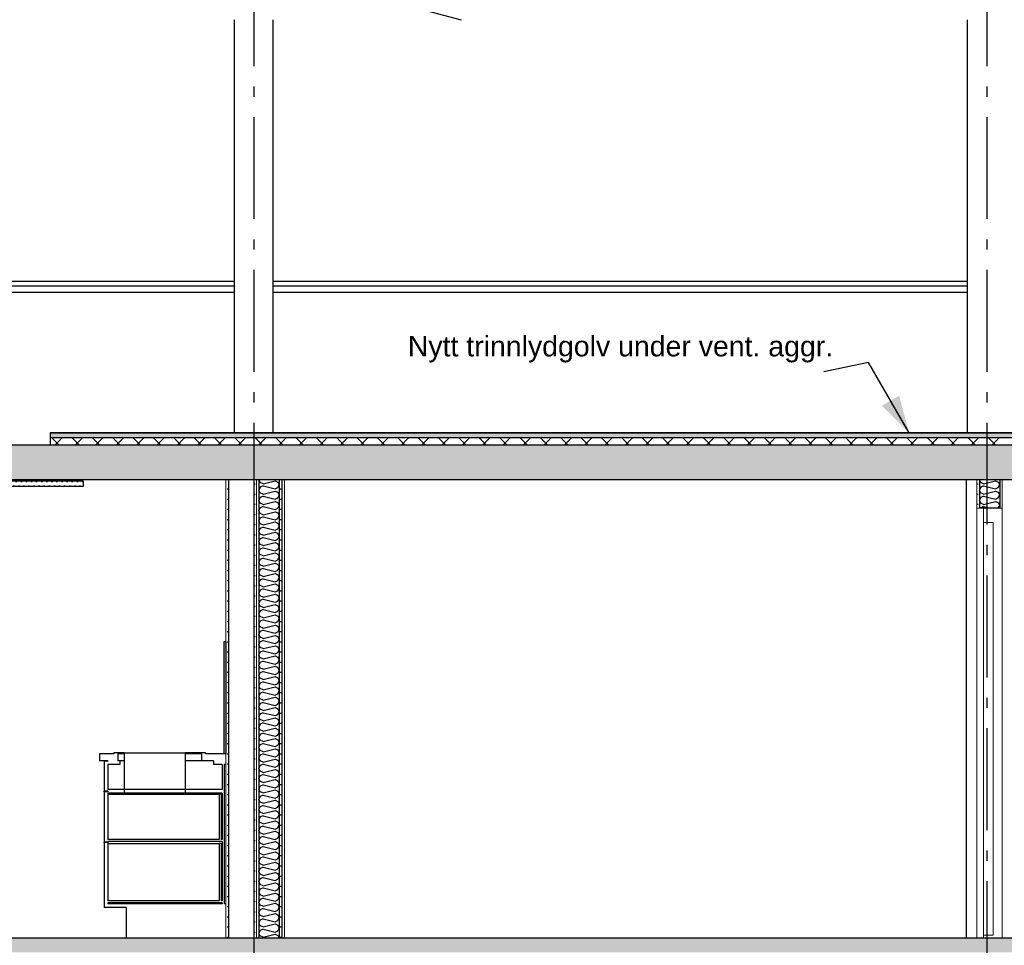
# Model space of a CAD drawing. Header units: millimetres. Extents: x -8544 to 51179, y -2070 to 13050.
# Tile 84 of 168: x 17467 to 22302, y 3785 to 8328. Entities that reach past the tile are written whole.
import ezdxf
from ezdxf.enums import TextEntityAlignment as Align

# ---------------------------------------------------------------- set-up
doc = ezdxf.new("R2010")
doc.units = ezdxf.units.MM
doc.header["$LTSCALE"] = 0.5
doc.header["$MEASUREMENT"] = 0
doc.linetypes.add('Akselinje', pattern=[1500, 1000, -200, 100, -200])
doc.linetypes.add('PLINE', pattern=[0])
for name, color, linetype in [('222- Søyler', 7, 'Continuous'), ('232- Ikke-bærende yttervegger(Nye konstruksjoner)', 7, 'Continuous'), ('24-- Innervegger (Skravur)(Nye konstruksjoner)', 7, 'Continuous'), ('24-- Innervegger(Nye konstruksjoner)', 7, 'Continuous'), ('242- Ikke-bærende innervegger (Skravur)(Nye konstruksjoner)', 7, 'Continuous'), ('242- Ikke-bærende innervegger(Nye konstruksjoner)', 7, 'Continuous'), ('246- Kledning og overflate (innervegger) (Skravur)(Nye konstruksjoner)', 7, 'Continuous'), ('246- Kledning og overflate (innervegger)(Nye konstruksjoner)', 7, 'Continuous'), ('251- Frittbærende dekker', 7, 'Continuous'), ('251- Frittbærende dekker (Skravur)', 7, 'Continuous'), ('251- Frittbærende dekker(Nye konstruksjoner)', 7, 'Continuous'), ('252- Gulv på grunn_ bunnplate', 7, 'Continuous'), ('252- Gulv på grunn_ bunnplate (Skravur)', 7, 'Continuous'), ('253- Oppforet gulv_ påstøp (Skravur)(Nye konstruksjoner)', 7, 'Continuous'), ('253- Oppforet gulv_ påstøp(Nye konstruksjoner)', 7, 'Continuous'), ('257- Systemhimlinger (Skravur)(Nye konstruksjoner)', 7, 'Continuous'), ('257- Systemhimlinger(Nye konstruksjoner)', 7, 'Continuous'), ('273- Kjøkkeninnredning(Nye konstruksjoner)', 7, 'Continuous'), ('82-- Modullinjer', 7, 'Continuous'), ('832- Tekst bygning(Nye konstruksjoner)', 7, 'Continuous')]:
    doc.layers.add(name, color=color, linetype=linetype)
for name, color, linetype, lineweight in [('234- Vinduer_ dører_ porter(Nye konstruksjoner)', 7, 'Continuous', 0), ('236- Innvendig kledning og overflate(Nye konstruksjoner)', 7, 'Continuous', 0), ('244- Vinduer_ dører_ foldevegger(Nye konstruksjoner)', 7, 'Continuous', 0)]:
    doc.layers.add(name, color=color, linetype=linetype, lineweight=lineweight)
doc.styles.add('GENERATED_STYLE_1', font='arial.ttf')
doc.styles.add('GENERATED_STYLE_2', font='arial.ttf')
doc.dimstyles.new('GENERATED_STYLE__2', dxfattribs={"dimtxt": 0.18, "dimasz": 182.4, "dimexe": 0.18, "dimexo": 0.0625, "dimgap": 0, "dimtad": 0, "dimtih": 1, "dimtoh": 1, "dimdec": 4, "dimzin": 0, "dimdsep": 46, "dimcen": 0.09, "dimadec": 0, "dimazin": 0, "dimtfac": 1, "dimtdec": 4, "dimtmove": 0, "dimatfit": 3, "dimldrblk": 'ARROWHEAD_5', "dimfxl": 1, "dimtolj": 1, "dimtzin": 0, "dimarcsym": 0})
pattern_1 = [(0, (0, 0), (0, 311.7692), [30, -150]), (0, (90, 155.9), (0, 311.7692), [30, -150]), (60, (0, 0), (-270, 155.8846), [30, -150]), (60, (180, 0), (-270, 155.8846), [30, -150]), (120, (30, 0), (270, 155.8846), [30, -150]), (120, (210, 0), (270, 155.8846), [30, -150]), (0, (0, 30), (0, 60), [0, -60, 0, -90]), (45, (30, 30), (-42.42641, 42.42641), [0, -45, 0, -75])]
pattern_2 = [(270, (0, 0), (86.60254, 0), [0, -50]), (270, (43.3, -25), (86.60254, 0), [0, -50])]
pattern_3 = [(0, (0, 0), (0, 43.30127), [0, -25]), (0, (12.5, 21.65), (0, 43.30127), [0, -25])]

# ---------------------------------------------------------------- blocks, each defined once
blk = doc.blocks.new('*X19')
at = {"layer": '242- Ikke-bærende innervegger (Skravur)(Nye konstruksjoner)', "linetype": 'PLINE'}
for p, q in [((18648.5, 6056.5), (18642.1, 6070)), ((18662, 6050.3), (18648.5, 6056.5)), ((18662, 6050.3), (18720.7, 6065)), ((18720.7, 6065), (18734.2, 6058.8)), ((18734.2, 6058.8), (18741.9, 6045)), ((18734.2, 6031.2), (18741.9, 6045)), ((18648.5, 6033.5), (18641.9, 6019.7)), ((18648.5, 6005.9), (18641.9, 6019.7)), ((18662, 6039.7), (18648.5, 6033.5)), ((18662, 5999.8), (18648.5, 6005.9)), ((18662, 6039.7), (18720.7, 6025)), ((18662, 5999.8), (18720.7, 6014.4)), ((18720.7, 6025), (18734.2, 6031.2)), ((18720.7, 6014.4), (18734.2, 6008.3)), ((18734.2, 6008.3), (18741.9, 5994.4)), ((18648.5, 5983), (18641.9, 5969.1)), ((18648.5, 5955.3), (18641.9, 5969.1)), ((18662, 5989.1), (18648.5, 5983)), ((18662, 5949.2), (18648.5, 5955.3)), ((18662, 5989.1), (18720.7, 5974.5)), ((18662, 5949.2), (18720.7, 5963.8)), ((18720.7, 5974.5), (18734.2, 5980.6)), ((18720.7, 5963.8), (18734.2, 5957.7)), ((18734.2, 5980.6), (18741.9, 5994.4)), ((18734.2, 5957.7), (18741.9, 5943.9)), ((18648.5, 5932.4), (18641.9, 5918.6)), ((18648.5, 5904.7), (18641.9, 5918.6)), ((18662, 5938.5), (18648.5, 5932.4)), ((18662, 5898.6), (18648.5, 5904.7)), ((18662, 5938.5), (18720.7, 5923.9)), ((18662, 5898.6), (18720.7, 5913.2)), ((18720.7, 5923.9), (18734.2, 5930)), ((18720.7, 5913.2), (18734.2, 5907.1)), ((18734.2, 5930), (18741.9, 5943.9)), ((18734.2, 5907.1), (18741.9, 5893.3)), ((18648.5, 5881.8), (18641.9, 5868)), ((18648.5, 5854.2), (18641.9, 5868)), ((18662, 5888), (18648.5, 5881.8)), ((18662, 5848), (18648.5, 5854.2)), ((18662, 5888), (18720.7, 5873.3)), ((18662, 5848), (18720.7, 5862.7)), ((18720.7, 5873.3), (18734.2, 5879.5)), ((18720.7, 5862.7), (18734.2, 5856.5)), ((18734.2, 5879.5), (18741.9, 5893.3)), ((18734.2, 5856.5), (18741.9, 5842.7)), ((18648.5, 5831.2), (18641.9, 5817.4)), ((18648.5, 5803.6), (18641.9, 5817.4)), ((18662, 5837.4), (18648.5, 5831.2)), ((18662, 5797.4), (18648.5, 5803.6)), ((18662, 5837.4), (18720.7, 5822.7)), ((18662, 5797.4), (18720.7, 5812.1)), ((18720.7, 5822.7), (18734.2, 5828.9)), ((18720.7, 5812.1), (18734.2, 5805.9)), ((18734.2, 5828.9), (18741.9, 5842.7)), ((18734.2, 5805.9), (18741.9, 5792.1)), ((18648.5, 5780.6), (18641.9, 5766.8)), ((18648.5, 5753), (18641.9, 5766.8)), ((18662, 5786.8), (18648.5, 5780.6)), ((18662, 5786.8), (18720.7, 5772.1)), ((18662, 5746.8), (18720.7, 5761.5)), ((18720.7, 5772.1), (18734.2, 5778.3)), ((18720.7, 5761.5), (18734.2, 5755.3)), ((18734.2, 5778.3), (18741.9, 5792.1)), ((18734.2, 5755.3), (18741.9, 5741.5)), ((18648.5, 5730), (18641.9, 5716.2)), ((18648.5, 5702.4), (18641.9, 5716.2)), ((18662, 5746.8), (18648.5, 5753)), ((18662, 5736.2), (18648.5, 5730)), ((18662, 5736.2), (18720.7, 5721.5)), ((18662, 5696.2), (18720.7, 5710.9)), ((18720.7, 5721.5), (18734.2, 5727.7)), ((18720.7, 5710.9), (18734.2, 5704.7)), ((18734.2, 5727.7), (18741.9, 5741.5)), ((18648.5, 5679.4), (18641.9, 5665.6)), ((18648.5, 5651.8), (18641.9, 5665.6)), ((18662, 5696.2), (18648.5, 5702.4)), ((18662, 5685.6), (18648.5, 5679.4)), ((18662, 5685.6), (18720.7, 5670.9)), ((18662, 5645.7), (18720.7, 5660.3)), ((18720.7, 5670.9), (18734.2, 5677.1)), ((18720.7, 5660.3), (18734.2, 5654.2)), ((18734.2, 5704.7), (18741.9, 5690.9)), ((18734.2, 5677.1), (18741.9, 5690.9)), ((18648.5, 5628.9), (18641.9, 5615)), ((18648.5, 5601.2), (18641.9, 5615)), ((18662, 5645.7), (18648.5, 5651.8)), ((18662, 5635), (18648.5, 5628.9)), ((18662, 5635), (18720.7, 5620.4)), ((18662, 5595.1), (18720.7, 5609.7)), ((18720.7, 5620.4), (18734.2, 5626.5)), ((18720.7, 5609.7), (18734.2, 5603.6)), ((18734.2, 5654.2), (18741.9, 5640.3)), ((18734.2, 5626.5), (18741.9, 5640.3)), ((18648.5, 5578.3), (18641.9, 5564.5)), ((18648.5, 5550.6), (18641.9, 5564.5)), ((18662, 5595.1), (18648.5, 5601.2)), ((18662, 5584.4), (18648.5, 5578.3)), ((18662, 5584.4), (18720.7, 5569.8)), ((18720.7, 5569.8), (18734.2, 5575.9)), ((18734.2, 5603.6), (18741.9, 5589.8)), ((18734.2, 5575.9), (18741.9, 5589.8)), ((18648.5, 5527.7), (18641.9, 5513.9)), ((18648.5, 5500.1), (18641.9, 5513.9)), ((18662, 5544.5), (18648.5, 5550.6)), ((18662, 5533.9), (18648.5, 5527.7)), ((18662, 5544.5), (18720.7, 5559.1)), ((18662, 5533.9), (18720.7, 5519.2)), ((18720.7, 5559.1), (18734.2, 5553)), ((18720.7, 5519.2), (18734.2, 5525.4)), ((18734.2, 5553), (18741.9, 5539.2)), ((18734.2, 5525.4), (18741.9, 5539.2)), ((18648.5, 5477.1), (18641.9, 5463.3)), ((18662, 5493.9), (18648.5, 5500.1)), ((18662, 5483.3), (18648.5, 5477.1)), ((18662, 5493.9), (18720.7, 5508.6)), ((18662, 5483.3), (18720.7, 5468.6)), ((18720.7, 5508.6), (18734.2, 5502.4)), ((18720.7, 5468.6), (18734.2, 5474.8)), ((18734.2, 5502.4), (18741.9, 5488.6)), ((18734.2, 5474.8), (18741.9, 5488.6)), ((18648.5, 5449.5), (18641.9, 5463.3)), ((18648.5, 5426.5), (18641.9, 5412.7)), ((18662, 5443.3), (18648.5, 5449.5)), ((18662, 5432.7), (18648.5, 5426.5)), ((18662, 5443.3), (18720.7, 5458)), ((18662, 5432.7), (18720.7, 5418)), ((18720.7, 5458), (18734.2, 5451.8)), ((18720.7, 5418), (18734.2, 5424.2)), ((18734.2, 5451.8), (18741.9, 5438)), ((18734.2, 5424.2), (18741.9, 5438)), ((18648.5, 5398.9), (18641.9, 5412.7)), ((18648.5, 5375.9), (18641.9, 5362.1)), ((18662, 5392.7), (18648.5, 5398.9)), ((18662, 5382.1), (18648.5, 5375.9)), ((18662, 5392.7), (18720.7, 5407.4)), ((18662, 5382.1), (18720.7, 5367.4)), ((18720.7, 5407.4), (18734.2, 5401.2)), ((18720.7, 5367.4), (18734.2, 5373.6)), ((18734.2, 5401.2), (18741.9, 5387.4)), ((18734.2, 5373.6), (18741.9, 5387.4)), ((18648.5, 5348.3), (18641.9, 5362.1)), ((18648.5, 5325.3), (18641.9, 5311.5)), ((18662, 5342.1), (18648.5, 5348.3)), ((18662, 5331.5), (18648.5, 5325.3)), ((18662, 5342.1), (18720.7, 5356.8)), ((18662, 5331.5), (18720.7, 5316.8)), ((18720.7, 5356.8), (18734.2, 5350.6)), ((18720.7, 5316.8), (18734.2, 5323)), ((18734.2, 5350.6), (18741.9, 5336.8)), ((18734.2, 5323), (18741.9, 5336.8)), ((18648.5, 5297.7), (18641.9, 5311.5)), ((18648.5, 5274.8), (18641.9, 5260.9)), ((18662, 5291.5), (18648.5, 5297.7)), ((18662, 5280.9), (18648.5, 5274.8)), ((18662, 5291.5), (18720.7, 5306.2)), ((18662, 5280.9), (18720.7, 5266.3)), ((18720.7, 5306.2), (18734.2, 5300)), ((18720.7, 5266.3), (18734.2, 5272.4)), ((18734.2, 5300), (18741.9, 5286.2)), ((18734.2, 5272.4), (18741.9, 5286.2)), ((18648.5, 5247.1), (18641.9, 5260.9)), ((18648.5, 5224.2), (18641.9, 5210.4)), ((18662, 5241), (18648.5, 5247.1)), ((18662, 5230.3), (18648.5, 5224.2)), ((18662, 5241), (18720.7, 5255.6)), ((18662, 5230.3), (18720.7, 5215.7)), ((18720.7, 5255.6), (18734.2, 5249.5)), ((18720.7, 5215.7), (18734.2, 5221.8)), ((18734.2, 5249.5), (18741.9, 5235.6)), ((18734.2, 5221.8), (18741.9, 5235.6)), ((18648.5, 5196.5), (18641.9, 5210.4)), ((18648.5, 5173.6), (18641.9, 5159.8)), ((18662, 5190.4), (18648.5, 5196.5)), ((18662, 5179.7), (18648.5, 5173.6)), ((18662, 5190.4), (18720.7, 5205)), ((18662, 5179.7), (18720.7, 5165.1)), ((18720.7, 5205), (18734.2, 5198.9)), ((18734.2, 5198.9), (18741.9, 5185.1)), ((18734.2, 5171.2), (18741.9, 5185.1)), ((18648.5, 5146), (18641.9, 5159.8)), ((18662, 5139.8), (18648.5, 5146)), ((18662, 5129.2), (18648.5, 5123)), ((18662, 5139.8), (18720.7, 5154.5)), ((18662, 5129.2), (18720.7, 5114.5)), ((18720.7, 5165.1), (18734.2, 5171.2)), ((18720.7, 5154.5), (18734.2, 5148.3)), ((18734.2, 5148.3), (18741.9, 5134.5)), ((18734.2, 5120.7), (18741.9, 5134.5)), ((18648.5, 5123), (18641.9, 5109.2)), ((18648.5, 5095.4), (18641.9, 5109.2)), ((18662, 5089.2), (18648.5, 5095.4)), ((18662, 5078.6), (18648.5, 5072.4)), ((18662, 5089.2), (18720.7, 5103.9)), ((18662, 5078.6), (18720.7, 5063.9)), ((18720.7, 5114.5), (18734.2, 5120.7)), ((18720.7, 5103.9), (18734.2, 5097.7)), ((18734.2, 5097.7), (18741.9, 5083.9)), ((18734.2, 5070.1), (18741.9, 5083.9)), ((18648.5, 5072.4), (18641.9, 5058.6)), ((18648.5, 5044.8), (18641.9, 5058.6)), ((18662, 5038.6), (18648.5, 5044.8)), ((18662, 5038.6), (18720.7, 5053.3)), ((18720.7, 5063.9), (18734.2, 5070.1)), ((18720.7, 5053.3), (18734.2, 5047.1)), ((18734.2, 5047.1), (18741.9, 5033.3)), ((18734.2, 5019.5), (18741.9, 5033.3)), ((18648.5, 5021.8), (18641.9, 5008)), ((18648.5, 4994.2), (18641.9, 5008)), ((18662, 5028), (18648.5, 5021.8)), ((18662, 4988), (18648.5, 4994.2)), ((18662, 5028), (18720.7, 5013.3)), ((18662, 4988), (18720.7, 5002.7)), ((18720.7, 5013.3), (18734.2, 5019.5)), ((18720.7, 5002.7), (18734.2, 4996.5)), ((18734.2, 4996.5), (18741.9, 4982.7)), ((18734.2, 4968.9), (18741.9, 4982.7)), ((18648.5, 4971.2), (18641.9, 4957.4)), ((18648.5, 4943.6), (18641.9, 4957.4)), ((18662, 4977.4), (18648.5, 4971.2)), ((18662, 4937.4), (18648.5, 4943.6)), ((18662, 4977.4), (18720.7, 4962.7)), ((18662, 4937.4), (18720.7, 4952.1)), ((18720.7, 4962.7), (18734.2, 4968.9)), ((18720.7, 4952.1), (18734.2, 4945.9)), ((18734.2, 4945.9), (18741.9, 4932.1)), ((18734.2, 4918.3), (18741.9, 4932.1)), ((18648.5, 4920.7), (18641.9, 4906.8)), ((18648.5, 4893), (18641.9, 4906.8)), ((18662, 4926.8), (18648.5, 4920.7)), ((18662, 4886.9), (18648.5, 4893)), ((18662, 4926.8), (18720.7, 4912.2)), ((18662, 4886.9), (18720.7, 4901.5)), ((18720.7, 4912.2), (18734.2, 4918.3)), ((18720.7, 4901.5), (18734.2, 4895.4)), ((18734.2, 4895.4), (18741.9, 4881.5)), ((18648.5, 4870.1), (18641.9, 4856.3)), ((18648.5, 4842.4), (18641.9, 4856.3)), ((18662, 4876.2), (18648.5, 4870.1)), ((18662, 4836.3), (18648.5, 4842.4)), ((18662, 4876.2), (18720.7, 4861.6)), ((18662, 4836.3), (18720.7, 4850.9)), ((18720.7, 4861.6), (18734.2, 4867.7)), ((18720.7, 4850.9), (18734.2, 4844.8)), ((18734.2, 4867.7), (18741.9, 4881.5)), ((18734.2, 4844.8), (18741.9, 4831)), ((18648.5, 4819.5), (18641.9, 4805.7)), ((18648.5, 4791.9), (18641.9, 4805.7)), ((18662, 4825.6), (18648.5, 4819.5)), ((18662, 4785.7), (18648.5, 4791.9)), ((18662, 4825.6), (18720.7, 4811)), ((18662, 4785.7), (18720.7, 4800.4)), ((18720.7, 4811), (18734.2, 4817.1)), ((18720.7, 4800.4), (18734.2, 4794.2)), ((18734.2, 4817.1), (18741.9, 4831)), ((18734.2, 4794.2), (18741.9, 4780.4)), ((18648.5, 4768.9), (18641.9, 4755.1)), ((18648.5, 4741.3), (18641.9, 4755.1)), ((18662, 4775.1), (18648.5, 4768.9)), ((18662, 4735.1), (18648.5, 4741.3)), ((18662, 4775.1), (18720.7, 4760.4)), ((18662, 4735.1), (18720.7, 4749.8)), ((18720.7, 4760.4), (18734.2, 4766.6)), ((18720.7, 4749.8), (18734.2, 4743.6)), ((18734.2, 4766.6), (18741.9, 4780.4)), ((18734.2, 4743.6), (18741.9, 4729.8)), ((18648.5, 4718.3), (18641.9, 4704.5)), ((18648.5, 4690.7), (18641.9, 4704.5)), ((18662, 4724.5), (18648.5, 4718.3)), ((18662, 4684.5), (18648.5, 4690.7)), ((18662, 4724.5), (18720.7, 4709.8)), ((18662, 4684.5), (18720.7, 4699.2)), ((18720.7, 4709.8), (18734.2, 4716)), ((18720.7, 4699.2), (18734.2, 4693)), ((18734.2, 4716), (18741.9, 4729.8)), ((18734.2, 4693), (18741.9, 4679.2)), ((18648.5, 4667.7), (18641.9, 4653.9)), ((18648.5, 4640.1), (18641.9, 4653.9)), ((18662, 4673.9), (18648.5, 4667.7)), ((18662, 4673.9), (18720.7, 4659.2)), ((18662, 4633.9), (18720.7, 4648.6)), ((18720.7, 4659.2), (18734.2, 4665.4)), ((18720.7, 4648.6), (18734.2, 4642.4)), ((18734.2, 4665.4), (18741.9, 4679.2)), ((18734.2, 4642.4), (18741.9, 4628.6)), ((18648.5, 4617.1), (18641.9, 4603.3)), ((18648.5, 4589.5), (18641.9, 4603.3)), ((18662, 4633.9), (18648.5, 4640.1)), ((18662, 4623.3), (18648.5, 4617.1)), ((18662, 4623.3), (18720.7, 4608.6)), ((18662, 4583.3), (18720.7, 4598)), ((18720.7, 4608.6), (18734.2, 4614.8)), ((18720.7, 4598), (18734.2, 4591.8)), ((18734.2, 4614.8), (18741.9, 4628.6)), ((18648.5, 4566.6), (18641.9, 4552.7)), ((18648.5, 4538.9), (18641.9, 4552.7)), ((18662, 4583.3), (18648.5, 4589.5)), ((18662, 4572.7), (18648.5, 4566.6)), ((18662, 4572.7), (18720.7, 4558.1)), ((18662, 4532.8), (18720.7, 4547.4)), ((18720.7, 4558.1), (18734.2, 4564.2)), ((18720.7, 4547.4), (18734.2, 4541.3)), ((18734.2, 4591.8), (18741.9, 4578)), ((18734.2, 4564.2), (18741.9, 4578)), ((18648.5, 4516), (18641.9, 4502.2)), ((18648.5, 4488.3), (18641.9, 4502.2)), ((18662, 4532.8), (18648.5, 4538.9)), ((18662, 4522.1), (18648.5, 4516)), ((18662, 4522.1), (18720.7, 4507.5)), ((18662, 4482.2), (18720.7, 4496.8)), ((18720.7, 4507.5), (18734.2, 4513.6)), ((18720.7, 4496.8), (18734.2, 4490.7)), ((18734.2, 4541.3), (18741.9, 4527.4)), ((18734.2, 4513.6), (18741.9, 4527.4)), ((18648.5, 4465.4), (18641.9, 4451.6)), ((18648.5, 4437.8), (18641.9, 4451.6)), ((18662, 4482.2), (18648.5, 4488.3)), ((18662, 4471.5), (18648.5, 4465.4)), ((18662, 4471.5), (18720.7, 4456.9)), ((18720.7, 4456.9), (18734.2, 4463)), ((18734.2, 4490.7), (18741.9, 4476.9)), ((18734.2, 4463), (18741.9, 4476.9)), ((18648.5, 4414.8), (18641.9, 4401)), ((18648.5, 4387.2), (18641.9, 4401)), ((18662, 4431.6), (18648.5, 4437.8)), ((18662, 4421), (18648.5, 4414.8)), ((18662, 4431.6), (18720.7, 4446.3)), ((18662, 4421), (18720.7, 4406.3)), ((18720.7, 4446.3), (18734.2, 4440.1)), ((18720.7, 4406.3), (18734.2, 4412.5)), ((18734.2, 4440.1), (18741.9, 4426.3)), ((18734.2, 4412.5), (18741.9, 4426.3)), ((18648.5, 4364.2), (18641.9, 4350.4)), ((18662, 4381), (18648.5, 4387.2)), ((18662, 4370.4), (18648.5, 4364.2)), ((18662, 4381), (18720.7, 4395.7)), ((18662, 4370.4), (18720.7, 4355.7)), ((18720.7, 4395.7), (18734.2, 4389.5)), ((18720.7, 4355.7), (18734.2, 4361.9)), ((18734.2, 4389.5), (18741.9, 4375.7)), ((18734.2, 4361.9), (18741.9, 4375.7)), ((18648.5, 4336.6), (18641.9, 4350.4)), ((18648.5, 4313.6), (18641.9, 4299.8)), ((18662, 4330.4), (18648.5, 4336.6)), ((18662, 4319.8), (18648.5, 4313.6)), ((18662, 4330.4), (18720.7, 4345.1)), ((18662, 4319.8), (18720.7, 4305.1)), ((18720.7, 4345.1), (18734.2, 4338.9)), ((18720.7, 4305.1), (18734.2, 4311.3)), ((18734.2, 4338.9), (18741.9, 4325.1)), ((18734.2, 4311.3), (18741.9, 4325.1)), ((18648.5, 4286), (18641.9, 4299.8)), ((18648.5, 4263), (18641.9, 4249.2)), ((18662, 4279.8), (18648.5, 4286)), ((18662, 4269.2), (18648.5, 4263)), ((18662, 4279.8), (18720.7, 4294.5)), ((18662, 4269.2), (18720.7, 4254.5)), ((18720.7, 4294.5), (18734.2, 4288.3)), ((18720.7, 4254.5), (18734.2, 4260.7)), ((18734.2, 4288.3), (18741.9, 4274.5)), ((18734.2, 4260.7), (18741.9, 4274.5)), ((18648.5, 4235.4), (18641.9, 4249.2)), ((18648.5, 4212.5), (18641.9, 4198.6)), ((18662, 4229.2), (18648.5, 4235.4)), ((18662, 4218.6), (18648.5, 4212.5)), ((18662, 4229.2), (18720.7, 4243.9)), ((18662, 4218.6), (18720.7, 4204)), ((18720.7, 4243.9), (18734.2, 4237.7)), ((18720.7, 4204), (18734.2, 4210.1)), ((18734.2, 4237.7), (18741.9, 4223.9)), ((18734.2, 4210.1), (18741.9, 4223.9)), ((18648.5, 4184.8), (18641.9, 4198.6)), ((18648.5, 4161.9), (18641.9, 4148.1)), ((18662, 4178.7), (18648.5, 4184.8)), ((18662, 4168), (18648.5, 4161.9)), ((18662, 4178.7), (18720.7, 4193.3)), ((18662, 4168), (18720.7, 4153.4)), ((18720.7, 4193.3), (18734.2, 4187.2)), ((18720.7, 4153.4), (18734.2, 4159.5)), ((18734.2, 4187.2), (18741.9, 4173.3)), ((18734.2, 4159.5), (18741.9, 4173.3)), ((18648.5, 4134.2), (18641.9, 4148.1)), ((18648.5, 4111.3), (18641.9, 4097.5)), ((18662, 4128.1), (18648.5, 4134.2)), ((18662, 4117.4), (18648.5, 4111.3)), ((18662, 4128.1), (18720.7, 4142.7)), ((18662, 4117.4), (18720.7, 4102.8)), ((18720.7, 4142.7), (18734.2, 4136.6)), ((18734.2, 4136.6), (18741.9, 4122.8)), ((18734.2, 4108.9), (18741.9, 4122.8)), ((18648.5, 4083.7), (18641.9, 4097.5)), ((18662, 4077.5), (18648.5, 4083.7)), ((18662, 4066.9), (18648.5, 4060.7)), ((18662, 4077.5), (18720.7, 4092.2)), ((18662, 4066.9), (18720.7, 4052.2)), ((18720.7, 4102.8), (18734.2, 4108.9)), ((18720.7, 4092.2), (18734.2, 4086)), ((18734.2, 4086), (18741.9, 4072.2)), ((18734.2, 4058.4), (18741.9, 4072.2)), ((18648.5, 4060.7), (18641.9, 4046.9)), ((18648.5, 4033.1), (18641.9, 4046.9)), ((18662, 4026.9), (18648.5, 4033.1)), ((18662, 4016.3), (18648.5, 4010.1)), ((18662, 4026.9), (18720.7, 4041.6)), ((18662, 4016.3), (18720.7, 4001.6)), ((18720.7, 4052.2), (18734.2, 4058.4)), ((18720.7, 4041.6), (18734.2, 4035.4)), ((18734.2, 4035.4), (18741.9, 4021.6)), ((18734.2, 4007.8), (18741.9, 4021.6)), ((18648.5, 4010.1), (18641.9, 3996.3)), ((18648.5, 3982.5), (18641.9, 3996.3)), ((18662, 3976.3), (18648.5, 3982.5)), ((18662, 3965.7), (18648.5, 3959.5)), ((18662, 3976.3), (18720.7, 3991)), ((18662, 3965.7), (18720.7, 3951)), ((18720.7, 4001.6), (18734.2, 4007.8)), ((18720.7, 3991), (18734.2, 3984.8)), ((18734.2, 3984.8), (18741.9, 3971)), ((18734.2, 3957.2), (18741.9, 3971)), ((18648.5, 3959.5), (18641.9, 3945.7)), ((18648.5, 3931.9), (18641.9, 3945.7)), ((18662, 3925.7), (18648.5, 3931.9)), ((18662, 3925.7), (18720.7, 3940.4)), ((18720.7, 3951), (18734.2, 3957.2)), ((18720.7, 3940.4), (18734.2, 3934.2)), ((18734.2, 3934.2), (18741.9, 3920.4)), ((18734.2, 3906.6), (18741.9, 3920.4)), ((18648.5, 3908.9), (18641.9, 3895.1)), ((18648.5, 3881.3), (18641.9, 3895.1)), ((18662, 3915.1), (18648.5, 3908.9)), ((18662, 3875.1), (18648.5, 3881.3)), ((18662, 3915.1), (18720.7, 3900.4)), ((18662, 3875.1), (18720.7, 3889.8)), ((18720.7, 3900.4), (18734.2, 3906.6)), ((18720.7, 3889.8), (18734.2, 3883.6)), ((18734.2, 3883.6), (18741.9, 3869.8)), ((18734.2, 3856), (18741.9, 3869.8)), ((18648.5, 3858.3), (18641.9, 3844.5)), ((18648.5, 3830.7), (18641.9, 3844.5)), ((18662, 3864.5), (18648.5, 3858.3)), ((18662, 3824.6), (18648.5, 3830.7)), ((18662, 3864.5), (18720.7, 3849.8)), ((18662, 3824.6), (18720.7, 3839.2)), ((18720.7, 3849.8), (18734.2, 3856)), ((18720.7, 3839.2), (18734.2, 3833.1)), ((18734.2, 3833.1), (18741.5, 3820))]:
    blk.add_line(p, q, dxfattribs=at)
blk = doc.blocks.new('*X101')
at = {"layer": '253- Oppforet gulv_ påstøp (Skravur)(Nye konstruksjoner)', "linetype": 'PLINE'}
for p, q in [((17660, 6240), (17624, 6276)), ((17640, 6240), (17676, 6276)), ((17760, 6240), (17724, 6276)), ((17740, 6240), (17776, 6276)), ((17860, 6240), (17824, 6276)), ((17840, 6240), (17876, 6276)), ((17960, 6240), (17924, 6276)), ((17940, 6240), (17976, 6276)), ((18060, 6240), (18024, 6276)), ((18040, 6240), (18076, 6276)), ((18160, 6240), (18124, 6276)), ((18140, 6240), (18176, 6276)), ((18260, 6240), (18224, 6276)), ((18240, 6240), (18276, 6276)), ((18360, 6240), (18324, 6276)), ((18340, 6240), (18376, 6276)), ((18460, 6240), (18424, 6276)), ((18440, 6240), (18476, 6276)), ((18560, 6240), (18524, 6276)), ((18540, 6240), (18576, 6276)), ((18660, 6240), (18624, 6276)), ((18640, 6240), (18676, 6276)), ((18760, 6240), (18724, 6276)), ((18740, 6240), (18776, 6276)), ((18860, 6240), (18824, 6276)), ((18840, 6240), (18876, 6276)), ((18960, 6240), (18924, 6276)), ((18940, 6240), (18976, 6276)), ((19060, 6240), (19024, 6276)), ((19040, 6240), (19076, 6276)), ((19160, 6240), (19124, 6276)), ((19140, 6240), (19176, 6276)), ((19260, 6240), (19224, 6276)), ((19240, 6240), (19276, 6276)), ((19360, 6240), (19324, 6276)), ((19340, 6240), (19376, 6276)), ((19460, 6240), (19424, 6276)), ((19440, 6240), (19476, 6276)), ((19560, 6240), (19524, 6276)), ((19540, 6240), (19576, 6276)), ((19660, 6240), (19624, 6276)), ((19640, 6240), (19676, 6276)), ((19760, 6240), (19724, 6276)), ((19740, 6240), (19776, 6276)), ((19860, 6240), (19824, 6276)), ((19840, 6240), (19876, 6276)), ((19960, 6240), (19924, 6276)), ((19940, 6240), (19976, 6276)), ((20060, 6240), (20024, 6276)), ((20040, 6240), (20076, 6276)), ((20160, 6240), (20124, 6276)), ((20140, 6240), (20176, 6276)), ((20260, 6240), (20224, 6276)), ((20240, 6240), (20276, 6276)), ((20360, 6240), (20324, 6276)), ((20340, 6240), (20376, 6276)), ((20460, 6240), (20424, 6276)), ((20440, 6240), (20476, 6276)), ((20560, 6240), (20524, 6276)), ((20540, 6240), (20576, 6276)), ((20660, 6240), (20624, 6276)), ((20640, 6240), (20676, 6276)), ((20760, 6240), (20724, 6276)), ((20740, 6240), (20776, 6276)), ((20860, 6240), (20824, 6276)), ((20840, 6240), (20876, 6276)), ((20960, 6240), (20924, 6276)), ((20940, 6240), (20976, 6276)), ((21060, 6240), (21024, 6276)), ((21040, 6240), (21076, 6276)), ((21160, 6240), (21124, 6276)), ((21140, 6240), (21176, 6276)), ((21260, 6240), (21224, 6276)), ((21240, 6240), (21276, 6276)), ((21360, 6240), (21324, 6276)), ((21340, 6240), (21376, 6276)), ((21460, 6240), (21424, 6276)), ((21440, 6240), (21476, 6276)), ((21560, 6240), (21524, 6276)), ((21540, 6240), (21576, 6276)), ((21660, 6240), (21624, 6276)), ((21640, 6240), (21676, 6276)), ((21760, 6240), (21724, 6276)), ((21740, 6240), (21776, 6276)), ((21860, 6240), (21824, 6276)), ((21840, 6240), (21876, 6276)), ((21960, 6240), (21924, 6276)), ((21940, 6240), (21976, 6276)), ((22060, 6240), (22024, 6276)), ((22040, 6240), (22076, 6276)), ((22160, 6240), (22124, 6276)), ((22140, 6240), (22176, 6276)), ((22260, 6240), (22224, 6276)), ((22240, 6240), (22276, 6276))]:
    blk.add_line(p, q, dxfattribs=at)
blk = doc.blocks.new('*X112')
at = {"layer": '242- Ikke-bærende innervegger (Skravur)(Nye konstruksjoner)', "linetype": 'PLINE'}
for p, q in [((22186, 6056.5), (22179.6, 6070)), ((22199.5, 6050.3), (22186, 6056.5)), ((22199.5, 6050.3), (22258.2, 6065)), ((22258.2, 6065), (22271.7, 6058.8)), ((22271.7, 6058.8), (22279.4, 6045)), ((22271.7, 6031.2), (22279.4, 6045)), ((22186, 6033.5), (22179.4, 6019.7)), ((22186, 6005.9), (22179.4, 6019.7)), ((22199.5, 6039.7), (22186, 6033.5)), ((22199.5, 5999.8), (22186, 6005.9)), ((22199.5, 6039.7), (22258.2, 6025)), ((22199.5, 5999.8), (22258.2, 6014.4)), ((22258.2, 6025), (22271.7, 6031.2)), ((22258.2, 6014.4), (22271.7, 6008.3)), ((22271.7, 6008.3), (22279.4, 5994.4)), ((22186, 5983), (22179.4, 5969.1)), ((22186, 5955.3), (22179.4, 5969.1)), ((22199.5, 5989.1), (22186, 5983)), ((22199.5, 5949.2), (22186, 5955.3)), ((22199.5, 5989.1), (22258.2, 5974.5)), ((22199.5, 5949.2), (22258.2, 5963.8)), ((22258.2, 5974.5), (22271.7, 5980.6)), ((22258.2, 5963.8), (22271.7, 5957.7)), ((22271.7, 5980.6), (22279.4, 5994.4)), ((22271.7, 5957.7), (22279.4, 5943.9)), ((22186, 5932.4), (22184.8, 5930)), ((22199.5, 5938.5), (22186, 5932.4)), ((22199.5, 5938.5), (22233.7, 5930)), ((22271.6, 5930), (22271.7, 5930)), ((22271.7, 5930), (22279.4, 5943.9))]:
    blk.add_line(p, q, dxfattribs=at)
blk = doc.blocks.new('Standard grid marker[8]', base_point=(18616.9, 12550))
at = {"layer": '82-- Modullinjer', "linetype": 'Akselinje'}
blk.add_line((18616.9, 12350), (18616.9, 1550), dxfattribs=at)
at = {"layer": '82-- Modullinjer', "style": 'GENERATED_STYLE_1'}
for tag, p in [('AC_MarkerText_1_0', (18616.9, 12887.5)), ('AC_MarkerText_1_1', (18616.9, 1187.5))]:
    blk.add_attdef(tag, text='', height=175, rotation=360, dxfattribs=at).set_placement(p, align=Align.TOP_CENTER)
blk = doc.blocks.new('Standard grid marker[9]', base_point=(22216.9, 12550))
at = {"layer": '82-- Modullinjer', "linetype": 'Akselinje'}
blk.add_line((22216.9, 12350), (22216.9, 1550), dxfattribs=at)
at = {"layer": '82-- Modullinjer', "style": 'GENERATED_STYLE_1'}
for tag, p in [('AC_MarkerText_1_0', (22216.9, 12887.5)), ('AC_MarkerText_1_1', (22216.9, 1187.5))]:
    blk.add_attdef(tag, text='', height=175, rotation=360, dxfattribs=at).set_placement(p, align=Align.TOP_CENTER)
blk = doc.blocks.new('ARROWHEAD_5')
at = {"linetype": 'Continuous'}
blk.add_hatch(color=256, dxfattribs=at).paths.add_polyline_path([(-1, 0.2679), (0, 0), (-1, -0.2679)])
blk.add_line((0, 0), (-1, 0), dxfattribs=at)

msp = doc.modelspace()

# ---------------------------------------------------------------- hatches: boundary and pattern name
at = {"layer": '24-- Innervegger (Skravur)(Nye konstruksjoner)', "linetype": 'Continuous'}
h = msp.add_hatch(dxfattribs=at)
h.set_pattern_fill('Gips', color=256, style=0, pattern_type=2)
h.set_pattern_definition(pattern_2)
h.paths.add_polyline_path([(18491.9, 6070), (18479.4, 6070), (18479.4, 3820), (18491.9, 3820)])
at = {"layer": '242- Ikke-bærende innervegger (Skravur)(Nye konstruksjoner)', "linetype": 'Continuous'}
h = msp.add_hatch(dxfattribs=at)
h.set_pattern_fill('Gips', color=256, style=0, pattern_type=2)
h.set_pattern_definition(pattern_2)
h.paths.add_polyline_path([(18629.4, 6070), (18616.9, 6070), (18616.9, 3820), (18629.4, 3820)])
h = msp.add_hatch(dxfattribs=at)
h.set_pattern_fill('Gips', color=256, style=0, pattern_type=2)
h.set_pattern_definition(pattern_2)
h.paths.add_polyline_path([(18629.4, 6070), (18629.4, 3820), (18641.9, 3820), (18641.9, 6070)])
h = msp.add_hatch(dxfattribs=at)
h.set_pattern_fill('Gips', color=256, style=0, pattern_type=2)
h.set_pattern_definition(pattern_2)
h.paths.add_polyline_path([(18754.4, 6070), (18741.9, 6070), (18741.9, 3820), (18754.4, 3820)])
h = msp.add_hatch(dxfattribs=at)
h.set_pattern_fill('Gips', color=256, style=0, pattern_type=2)
h.set_pattern_definition(pattern_2)
h.paths.add_polyline_path([(18754.4, 6070), (18754.4, 3820), (18766.9, 3820), (18766.9, 6070)])
h = msp.add_hatch(dxfattribs=at)
h.set_pattern_fill('Gips', color=256, style=0, pattern_type=2)
h.set_pattern_definition(pattern_2)
h.paths.add_polyline_path([(22166.9, 6070), (22166.9, 5930), (22179.4, 5930), (22179.4, 6070)])
h = msp.add_hatch(dxfattribs=at)
h.set_pattern_fill('Gips', color=256, style=0, pattern_type=2)
h.set_pattern_definition(pattern_2)
h.paths.add_polyline_path([(22279.4, 6070), (22279.4, 5930), (22291.9, 5930), (22291.9, 6070)])
at = {"layer": '246- Kledning og overflate (innervegger) (Skravur)(Nye konstruksjoner)', "linetype": 'Continuous'}
msp.add_hatch(color=256, dxfattribs=at).paths.add_polyline_path([(18469.4, 4725), (18479.4, 4725), (18479.4, 5275), (18469.4, 5275)])
at = {"layer": '251- Frittbærende dekker (Skravur)', "linetype": 'Continuous'}
h = msp.add_hatch(dxfattribs=at)
h.set_pattern_fill('Betong_strukturell', color=256, style=0, pattern_type=2)
h.set_pattern_definition(pattern_1)
h.paths.add_polyline_path([(12116.9, 6240), (12116.9, 6070), (25891.9, 6070), (25891.9, 6240)])
at = {"layer": '252- Gulv på grunn_ bunnplate (Skravur)', "linetype": 'Continuous'}
h = msp.add_hatch(dxfattribs=at)
h.set_pattern_fill('Betong_strukturell', color=256, style=0, pattern_type=2)
h.set_pattern_definition(pattern_1)
h.paths.add_polyline_path([(12116.9, 3750), (43797.4, 3750), (43797.4, 3820), (12116.9, 3820)])
at = {"layer": '253- Oppforet gulv_ påstøp (Skravur)(Nye konstruksjoner)', "linetype": 'Continuous'}
msp.add_hatch(color=256, dxfattribs=at).paths.add_polyline_path([(17616.9, 6298), (23216.9, 6298), (23216.9, 6300), (17616.9, 6300)])
h = msp.add_hatch(dxfattribs=at)
h.set_pattern_fill('Prikker_tett', color=256, style=0, pattern_type=2)
h.set_pattern_definition(pattern_3)
h.paths.add_polyline_path([(17616.9, 6298), (17616.9, 6276), (23216.9, 6276), (23216.9, 6298)])
at = {"layer": '257- Systemhimlinger (Skravur)(Nye konstruksjoner)', "linetype": 'Continuous'}
h = msp.add_hatch(dxfattribs=at)
h.set_pattern_fill('Prikker_tett', color=256, style=0, pattern_type=2)
h.set_pattern_definition(pattern_3)
h.paths.add_polyline_path([(17180.4, 6037.5), (17779.4, 6037.5), (17779.4, 6062.5), (17180.4, 6062.5)])

# ---------------------------------------------------------------- linework, layer by layer
at = {"layer": '222- Søyler', "linetype": 'PLINE'}
for p, q in [((18521.9, 6300), (18521.9, 8328.1)), ((18711.9, 6300), (18711.9, 8328.1)), ((22121.9, 6300), (22121.9, 8328.1)), ((22116.9, 3820), (22116.9, 6070))]:
    msp.add_line(p, q, dxfattribs=at)
at = {"layer": '232- Ikke-bærende yttervegger(Nye konstruksjoner)', "linetype": 'PLINE'}
for p, q in [((15111.9, 6990), (18521.9, 6990)), ((18711.9, 6990), (22121.9, 6990))]:
    msp.add_line(p, q, dxfattribs=at)
at = {"layer": '234- Vinduer_ dører_ porter(Nye konstruksjoner)', "linetype": 'PLINE'}
for p, q in [((22199.9, 5930), (22199.9, 5860)), ((22247.9, 5860), (22199.9, 5860)), ((22247.9, 5860), (22247.9, 3834)), ((22199.9, 3834), (22199.9, 3820)), ((22247.9, 3834), (22199.9, 3834))]:
    msp.add_line(p, q, dxfattribs=at)
at = {"layer": '234- Vinduer_ dører_ porter(Nye konstruksjoner)', "linetype": 'PLINE', "flags": 128}
msp.add_lwpolyline([(22291.9, 5930), (22291.9, 5872), (22291.9, 3820)], dxfattribs=at)
at = {"layer": '236- Innvendig kledning og overflate(Nye konstruksjoner)', "linetype": 'PLINE'}
for p, q in [((18479.4, 6070), (18479.4, 5275)), ((18629.4, 6070), (18629.4, 3820)), ((18766.9, 6070), (18766.9, 3820)), ((22166.9, 6070), (22166.9, 5930)), ((22291.9, 6070), (22291.9, 5930)), ((22179.4, 5930), (22166.9, 5930)), ((22291.9, 5930), (22279.4, 5930)), ((18479.4, 4672), (18479.4, 3988))]:
    msp.add_line(p, q, dxfattribs=at)
at = {"layer": '236- Innvendig kledning og overflate(Nye konstruksjoner)', "linetype": 'PLINE', "flags": 128}
for points in [[(18479.4, 4725), (18479.4, 4690), (18479.4, 4672)], [(18479.4, 3988), (18479.4, 3970), (18479.4, 3820)]]:
    msp.add_lwpolyline(points, dxfattribs=at)
at = {"layer": '24-- Innervegger(Nye konstruksjoner)', "linetype": 'PLINE'}
for p, q in [((18491.9, 6070), (18491.9, 3820)), ((18616.9, 6070), (18616.9, 3820))]:
    msp.add_line(p, q, dxfattribs=at)
at = {"layer": '242- Ikke-bærende innervegger(Nye konstruksjoner)', "linetype": 'PLINE'}
for p, q in [((18641.9, 6070), (18641.9, 3820)), ((18741.9, 6070), (18741.9, 3820)), ((18754.4, 6070), (18754.4, 3820)), ((22179.4, 6070), (22179.4, 5930)), ((22279.4, 6070), (22279.4, 5930))]:
    msp.add_line(p, q, dxfattribs=at)
at = {"layer": '242- Ikke-bærende innervegger(Nye konstruksjoner)', "linetype": 'PLINE', "flags": 128}
msp.add_lwpolyline([(22279.4, 5930), (22199.9, 5930), (22179.4, 5930)], dxfattribs=at)
at = {"layer": '244- Vinduer_ dører_ foldevegger(Nye konstruksjoner)', "linetype": 'PLINE'}
for p, q in [((22166.9, 3820), (22166.9, 5930)), ((22199.9, 5860), (22199.9, 3834))]:
    msp.add_line(p, q, dxfattribs=at)
at = {"layer": '246- Kledning og overflate (innervegger)(Nye konstruksjoner)', "linetype": 'PLINE'}
for p, q in [((18469.4, 5275), (18469.4, 4725)), ((18479.4, 5275), (18469.4, 5275)), ((18479.4, 5275), (18479.4, 4725)), ((18479.4, 4725), (18469.4, 4725))]:
    msp.add_line(p, q, dxfattribs=at)
at = {"layer": '251- Frittbærende dekker', "linetype": 'PLINE'}
for p, q in [((23216.9, 6240), (17616.9, 6240)), ((18479.4, 6070), (15279.4, 6070)), ((22166.9, 6070), (18766.9, 6070)), ((25891.9, 6070), (22291.9, 6070))]:
    msp.add_line(p, q, dxfattribs=at)
at = {"layer": '251- Frittbærende dekker', "linetype": 'PLINE', "flags": 128}
for points in [[(17616.9, 6240), (14938.9, 6240), (14890.9, 6240), (14846.9, 6240), (12216.9, 6240)], [(18766.9, 6070), (18754.4, 6070), (18741.9, 6070), (18641.9, 6070), (18629.4, 6070), (18616.9, 6070), (18491.9, 6070), (18479.4, 6070)], [(22291.9, 6070), (22279.4, 6070), (22179.4, 6070), (22166.9, 6070)]]:
    msp.add_lwpolyline(points, dxfattribs=at)
at = {"layer": '251- Frittbærende dekker(Nye konstruksjoner)', "linetype": 'PLINE'}
for p, q in [((15111.9, 7045.4), (18521.9, 7045.4)), ((18521.9, 7020.4), (15111.9, 7020.4)), ((18711.9, 7045.4), (22121.9, 7045.4)), ((22121.9, 7020.4), (18711.9, 7020.4))]:
    msp.add_line(p, q, dxfattribs=at)
at = {"layer": '252- Gulv på grunn_ bunnplate', "linetype": 'PLINE'}
msp.add_line((17989.4, 3820), (15279.4, 3820), dxfattribs=at)
at = {"layer": '252- Gulv på grunn_ bunnplate', "linetype": 'PLINE', "flags": 128}
for points in [[(18766.9, 3820), (18754.4, 3820), (18741.9, 3820), (18641.9, 3820), (18629.4, 3820), (18616.9, 3820), (18491.9, 3820), (18479.4, 3820), (17989.4, 3820)], [(25741.9, 3820), (22291.9, 3820), (22247.9, 3820), (22199.9, 3820), (18766.9, 3820)]]:
    msp.add_lwpolyline(points, dxfattribs=at)
at = {"layer": '253- Oppforet gulv_ påstøp(Nye konstruksjoner)', "linetype": 'PLINE'}
for p, q in [((23216.9, 6300), (17616.9, 6300)), ((23216.9, 6298), (17616.9, 6298)), ((23216.9, 6276), (17616.9, 6276))]:
    msp.add_line(p, q, dxfattribs=at)
at = {"layer": '253- Oppforet gulv_ påstøp(Nye konstruksjoner)', "linetype": 'PLINE', "flags": 128}
msp.add_lwpolyline([(17616.9, 6300), (17616.9, 6298), (17616.9, 6276), (17616.9, 6240)], dxfattribs=at)
at = {"layer": '257- Systemhimlinger(Nye konstruksjoner)', "linetype": 'PLINE'}
for p, q in [((17779.4, 6062.5), (17180.4, 6062.5)), ((17779.4, 6062.5), (17779.4, 6037.5)), ((17779.4, 6037.5), (17180.4, 6037.5))]:
    msp.add_line(p, q, dxfattribs=at)
at = {"layer": '273- Kjøkkeninnredning(Nye konstruksjoner)', "linetype": 'PLINE'}
for p, q in [((17859.4, 4725), (17859.4, 4690)), ((17929.4, 4725), (17859.4, 4725)), ((17899.4, 4690), (17859.4, 4690)), ((17899.4, 4690), (17899.4, 4689)), ((17929.4, 4730), (17929.4, 4725)), ((17979.4, 4730), (17929.4, 4730)), ((17949.4, 4725), (17949.4, 4690)), ((17979.4, 4725), (17949.4, 4725)), ((17959.4, 4690), (17949.4, 4690)), ((17962.6, 4690), (17959.4, 4690)), ((17959.4, 4690), (17959.4, 4672)), ((17966, 4690), (17962.6, 4690)), ((17969.4, 4690), (17966, 4690)), ((17979.4, 4690), (17969.4, 4690)), ((17979.4, 4730), (17979.7, 4730)), ((17979.7, 4730), (17980.6, 4730)), ((17980.6, 4730), (17982.1, 4730)), ((17982.1, 4730), (17984.1, 4730)), ((17984.1, 4730), (17986.6, 4730)), ((17986.6, 4730), (17989.4, 4730)), ((17989.4, 4730), (17992.6, 4730)), ((17992.6, 4730), (17996, 4730)), ((17996, 4730), (17999.4, 4730)), ((17999.4, 4730), (18259.4, 4730)), ((18259.4, 4730), (18262.9, 4730)), ((18262.9, 4730), (18266.3, 4730)), ((18266.3, 4730), (18269.4, 4730)), ((18269.4, 4730), (18272.3, 4730)), ((18272.3, 4730), (18274.7, 4730)), ((18274.7, 4730), (18276.7, 4730)), ((18276.7, 4730), (18278.2, 4730)), ((18278.2, 4730), (18279.1, 4730)), ((18279.1, 4730), (18279.4, 4730)), ((18379.4, 4730), (18279.4, 4730)), ((18359.4, 4725), (18279.4, 4725)), ((18339.4, 4690), (18279.4, 4690)), ((18342.9, 4690), (18339.4, 4690)), ((18346.3, 4690), (18342.9, 4690)), ((18349.4, 4690), (18346.3, 4690)), ((18352.3, 4690), (18349.4, 4690)), ((18354.7, 4690), (18352.3, 4690)), ((18356.7, 4690), (18354.7, 4690)), ((18358.2, 4690), (18356.7, 4690)), ((18359.1, 4690), (18358.2, 4690)), ((18359.4, 4690), (18359.1, 4690)), ((18359.4, 4725), (18359.4, 4690)), ((18419.4, 4690), (18359.4, 4690)), ((18379.4, 4730), (18379.4, 4725)), ((18469.4, 4725), (18379.4, 4725)), ((18419.4, 4690), (18419.4, 4672)), ((17881.4, 4689), (17881.4, 4541)), ((17899.4, 4689), (17881.4, 4689)), ((17899.4, 4672), (17899.4, 4549)), ((17959.4, 4672), (17899.4, 4672)), ((18461.4, 4672), (18419.4, 4672)), ((18461.4, 4672), (18461.4, 4549)), ((18470.4, 4672), (18470.4, 3988)), ((18479.4, 4672), (18470.4, 4672)), ((18461.4, 4549), (17899.4, 4549)), ((17899.4, 4541), (17881.4, 4541)), ((17881.4, 4539), (17881.4, 4541)), ((17881.4, 4539), (17881.4, 4291)), ((17899.4, 4539), (17881.4, 4539)), ((17899.4, 4541), (17899.4, 4539)), ((17899.4, 4531), (17899.4, 4305)), ((18461.4, 4531), (17899.4, 4531)), ((17899.4, 4526), (18446.4, 4526)), ((17979.4, 4530), (18279.4, 4530)), ((18446.4, 4526), (18446.4, 4305)), ((18456.4, 4526), (18446.4, 4526)), ((18456.4, 4526), (18461.4, 4526)), ((18456.4, 4526), (18456.4, 4305)), ((18461.4, 4531), (18461.4, 4305)), ((18446.4, 4305), (17899.4, 4305)), ((18461.4, 4305), (18456.4, 4305)), ((17899.4, 4291), (17881.4, 4291)), ((17881.4, 4289), (17881.4, 4291)), ((17881.4, 4289), (17881.4, 3971)), ((17899.4, 4289), (17881.4, 4289)), ((17899.4, 4295), (17899.4, 4291)), ((18461.4, 4295), (17899.4, 4295)), ((17899.4, 4289), (17899.4, 4291)), ((17899.4, 4289), (17899.4, 4003)), ((17899.4, 4285), (18446.4, 4285)), ((18446.4, 4285), (18446.4, 4003)), ((18456.4, 4285), (18446.4, 4285)), ((18456.4, 4285), (18461.4, 4285)), ((18456.4, 4285), (18456.4, 4003)), ((18461.4, 4295), (18461.4, 4003)), ((17899.4, 3971), (17881.4, 3971)), ((18446.4, 4003), (17899.4, 4003)), ((17899.4, 3993), (17899.4, 3988)), ((18461.4, 3993), (17899.4, 3993)), ((18461.4, 3988), (17899.4, 3988)), ((17899.4, 3971), (17899.4, 3970)), ((17989.4, 3970), (17899.4, 3970)), ((17989.4, 3970), (17989.4, 3820)), ((18461.4, 4003), (18456.4, 4003)), ((18461.4, 3993), (18461.4, 3988)), ((18479.4, 3988), (18470.4, 3988))]:
    msp.add_line(p, q, dxfattribs=at)
at = {"layer": '273- Kjøkkeninnredning(Nye konstruksjoner)', "linetype": 'PLINE', "flags": 128}
for points in [[(17979.4, 4730), (17979.4, 4725), (17979.4, 4530)], [(18279.4, 4730), (18279.4, 4725), (18279.4, 4530)]]:
    msp.add_lwpolyline(points, dxfattribs=at)

# ---------------------------------------------------------------- block references
at = {"layer": '242- Ikke-bærende innervegger(Nye konstruksjoner)'}
for name in ['*X19', '*X112']:
    msp.add_blockref(name, (0, 0), dxfattribs=at)
at = {"layer": '253- Oppforet gulv_ påstøp(Nye konstruksjoner)'}
msp.add_blockref('*X101', (0, 0), dxfattribs=at)
at = {"layer": '82-- Modullinjer', "linetype": 'PLINE'}
for name, p in [('Standard grid marker[8]', (18616.9, 12550)), ('Standard grid marker[9]', (22216.9, 12550))]:
    msp.add_blockref(name, p, dxfattribs=at)

# ---------------------------------------------------------------- texts
at = {"layer": '832- Tekst bygning(Nye konstruksjoner)', "linetype": 'Continuous', "insert": (19372.9, 6645.3), "char_height": 100, "attachment_point": 7, "style": 'GENERATED_STYLE_2'}
msp.add_mtext('\\A1;{\\pql;\\fArial|b0|i0|c0|p0;\\W1.000000;Nytt trinnlydgolv under vent. aggr.}', dxfattribs=at)

# ---------------------------------------------------------------- leaders
at = {"layer": '832- Tekst bygning(Nye konstruksjoner)', "linetype": 'PLINE', "annotation_type": 0, "has_hookline": 1}
for points, hookline_direction, text_width in [([(19346.2, 8712), (19461.4, 8373.1), (19634.1, 8327.7)], 0, 1686.7), ([(25749.4, 7832.1), (23596.1, 7877.5)], 1, 1686.7), ([(21834.1, 6300), (21635.3, 6645.3), (21415.9, 6599.9)], 1, 2064.2)]:
    msp.add_leader(points, dimstyle='GENERATED_STYLE__2', dxfattribs=dict(at, hookline_direction=hookline_direction, text_width=text_width))

doc.saveas('drawing.dxf')
